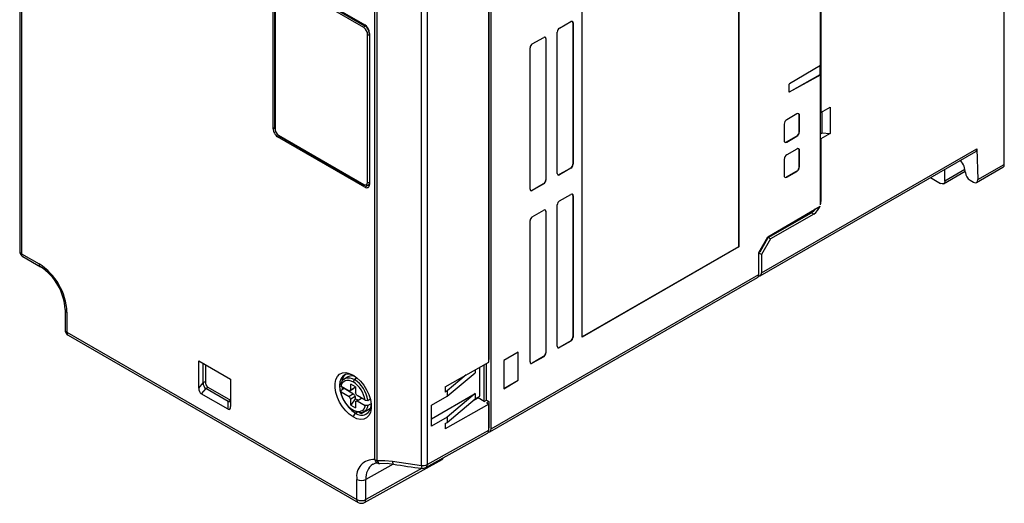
# Model space of a CAD drawing. Header units: millimetres. Extents: x 0 to 838, y 0 to 648.
# Tile 9 of 12: x 598 to 752, y 335 to 410. Entities that reach past the tile are written whole.
import ezdxf

# ---------------------------------------------------------------- set-up
doc = ezdxf.new("R2010")
doc.units = ezdxf.units.MM
doc.header["$LTSCALE"] = 3

msp = doc.modelspace()

# ---------------------------------------------------------------- linework, layer by layer
for p, q in [((723.183, 473.376), (723.183, 395.805)), ((723.111, 403.13), (723.111, 464.988)), ((671.777, 346.45), (671.777, 463.215)), ((751.75, 387.719), (751.75, 450.102)), ((598.335, 446.736), (598.335, 374.188)), ((598.628, 446.328), (598.628, 373.78)), ((710.349, 427.508), (710.349, 374.883)), ((710.385, 427.529), (710.385, 374.862)), ((671.42, 356.863), (671.42, 418.92)), ((671.423, 419.651), (671.423, 357.269)), ((638.509, 417.345), (652.119, 409.487)), ((637.805, 393.255), (637.805, 416.803)), ((638.058, 416.354), (638.058, 393.318)), ((638.117, 416.272), (638.117, 393.236)), ((653.658, 341.672), (653.658, 414.56)), ((654.029, 341.537), (654.029, 414.424)), ((660.921, 340.747), (660.921, 413.32)), ((661.82, 413.474), (661.82, 340.901)), ((685.989, 360.779), (685.989, 413.446)), ((651.976, 409.036), (647.099, 411.852)), ((652.118, 409.281), (647.24, 412.097)), ((652.19, 409.3), (647.313, 412.116)), ((682.454, 408.955), (684.222, 409.976)), ((684.539, 409.792), (684.539, 387.746)), ((684.539, 409.792), (684.575, 409.771)), ((684.575, 409.771), (684.575, 387.725)), ((652.19, 409.3), (652.372, 409.278)), ((652.826, 408.127), (652.826, 384.583)), ((682.1, 386.296), (682.1, 408.343)), ((652.544, 384.907), (652.544, 407.943)), ((678.211, 406.506), (679.979, 407.526)), ((680.297, 407.343), (680.297, 385.296)), ((680.297, 407.343), (680.333, 407.322)), ((680.333, 407.322), (680.333, 385.276)), ((677.858, 383.847), (677.858, 405.894)), ((723.111, 403.13), (718.302, 400.257)), ((723.075, 401.727), (723.075, 403.109)), ((718.266, 399.047), (723.075, 401.727)), ((718.302, 399.027), (723.111, 401.706)), ((723.075, 401.727), (723.111, 401.706)), ((723.111, 381.424), (723.111, 401.706)), ((718.163, 400.013), (718.163, 399.11)), ((718.266, 399.047), (718.302, 399.027)), ((723.111, 395.846), (723.183, 395.805)), ((723.183, 395.805), (724.597, 396.621)), ((723.325, 395.887), (723.325, 392.627)), ((724.597, 396.621), (724.597, 392.539)), ((719.426, 395.584), (717.871, 394.687)), ((719.805, 392.835), (719.805, 395.366)), ((719.805, 395.366), (719.841, 395.345)), ((719.841, 392.814), (719.841, 395.345)), ((638.058, 393.399), (637.805, 393.255)), ((717.456, 393.968), (717.456, 391.437)), ((719.805, 392.835), (719.841, 392.814)), ((638.737, 392.158), (638.512, 392.03)), ((652.119, 384.175), (638.512, 392.03)), ((638.683, 392.257), (651.979, 384.581)), ((638.724, 392.165), (652.02, 384.489)), ((717.835, 391.219), (719.39, 392.117)), ((717.835, 391.219), (717.871, 391.198)), ((717.871, 391.198), (719.426, 392.096)), ((719.39, 392.117), (719.426, 392.096)), ((723.111, 392.504), (723.325, 392.627)), ((723.183, 391.722), (723.111, 391.764)), ((724.597, 392.539), (723.183, 391.722)), ((723.183, 391.722), (723.183, 381.924)), ((723.325, 392.627), (724.597, 392.539)), ((713.713, 370.321), (747.293, 389.707)), ((713.92, 370.779), (747.483, 390.154)), ((719.426, 390.114), (717.871, 389.216)), ((719.805, 387.364), (719.805, 389.895)), ((719.805, 389.895), (719.841, 389.874)), ((719.841, 387.343), (719.841, 389.874)), ((747.483, 390.154), (747.631, 385.341)), ((717.456, 388.498), (717.456, 385.967)), ((684.186, 387.133), (682.418, 386.113)), ((684.222, 387.112), (682.454, 386.092)), ((684.186, 387.133), (684.222, 387.112)), ((684.539, 387.746), (684.575, 387.725)), ((717.835, 385.748), (719.39, 386.646)), ((717.871, 385.727), (719.426, 386.625)), ((719.39, 386.646), (719.426, 386.625)), ((719.805, 387.364), (719.841, 387.343)), ((742.297, 384.69), (745.674, 386.64)), ((742.505, 385.12), (742.505, 386.942)), ((745.627, 386.923), (742.505, 385.12)), ((747.441, 384.893), (751.543, 387.261)), ((747.631, 385.341), (751.75, 387.719)), ((680.297, 385.296), (680.333, 385.276)), ((682.418, 386.113), (682.454, 386.092)), ((717.835, 385.748), (717.871, 385.727)), ((740.268, 385.651), (741.822, 384.754)), ((745.687, 386.463), (745.688, 386.435)), ((746.419, 385.252), (746.949, 384.947)), ((652.581, 384.441), (652.119, 384.175)), ((652.607, 384.442), (652.826, 384.564)), ((679.943, 384.684), (678.175, 383.663)), ((678.175, 383.663), (678.211, 383.643)), ((679.979, 384.663), (678.211, 383.643)), ((679.943, 384.684), (679.979, 384.663)), ((682.454, 382.009), (684.222, 383.03)), ((684.539, 382.846), (684.539, 360.8)), ((684.539, 382.846), (684.575, 382.826)), ((684.575, 382.826), (684.575, 360.779)), ((678.211, 379.56), (679.979, 380.581)), ((682.1, 359.35), (682.1, 381.397)), ((714.91, 376.424), (723.037, 381.197)), ((723.111, 381.965), (723.183, 381.924)), ((677.858, 356.901), (677.858, 378.948)), ((680.297, 380.397), (680.297, 358.351)), ((680.297, 380.397), (680.333, 380.376)), ((680.333, 380.376), (680.333, 358.33)), ((714.975, 376.294), (721.693, 380.172)), ((722.052, 379.964), (715.334, 376.086)), ((722.052, 379.964), (721.693, 380.172)), ((713.496, 373.96), (714.91, 376.424)), ((713.702, 374.089), (714.975, 376.294)), ((715.334, 376.086), (713.92, 373.637)), ((715.334, 376.086), (714.975, 376.294)), ((710.349, 374.883), (685.989, 360.82)), ((710.385, 374.862), (685.989, 360.779)), ((710.349, 374.883), (710.385, 374.862)), ((598.628, 373.78), (601.349, 372.209)), ((598.829, 373.326), (601.556, 371.751)), ((713.496, 370.534), (713.496, 373.96)), ((713.92, 373.637), (713.496, 373.882)), ((713.702, 374.089), (713.504, 373.975)), ((713.92, 373.637), (713.92, 370.779)), ((671.569, 345.992), (713.289, 370.076)), ((671.777, 346.45), (713.496, 370.534)), ((713.404, 370.185), (713.49, 370.235)), ((713.49, 370.434), (713.49, 370.235)), ((605.406, 365.083), (605.406, 361.941)), ((605.699, 364.675), (605.699, 361.533)), ((605.699, 361.533), (650.88, 335.45)), ((605.906, 361.075), (651.087, 334.992)), ((684.539, 360.8), (684.575, 360.779)), ((684.186, 360.187), (682.418, 359.167)), ((682.418, 359.167), (682.454, 359.146)), ((684.222, 360.167), (682.454, 359.146)), ((684.186, 360.187), (684.222, 360.167)), ((676.019, 358.453), (673.756, 357.146)), ((675.983, 354.064), (675.983, 358.432)), ((676.019, 354.043), (676.019, 358.453)), ((679.943, 357.738), (678.175, 356.718)), ((679.979, 357.717), (678.211, 356.697)), ((679.943, 357.738), (679.979, 357.717)), ((680.297, 358.351), (680.333, 358.33)), ((626.239, 352.835), (626.239, 357.063)), ((626.239, 357.063), (631.189, 354.206)), ((626.946, 353.651), (626.946, 356.655)), ((627.293, 356.454), (627.293, 353.851)), ((664.644, 353.019), (671.42, 356.863)), ((670.009, 351.553), (670.009, 356.062)), ((670.713, 350.738), (670.713, 356.462)), ((671.069, 350.941), (671.069, 356.664)), ((671.423, 357.269), (671.42, 357.267)), ((673.756, 357.146), (673.756, 352.737)), ((678.175, 356.718), (678.211, 356.697)), ((649.482, 354.597), (648.993, 354.315)), ((650.916, 354.411), (650.493, 354.167)), ((664.961, 351.565), (669.302, 355.228)), ((667.915, 354.874), (664.961, 352.382)), ((669.302, 355.661), (669.302, 355.228)), ((626.239, 352.835), (626.946, 353.651)), ((627.293, 353.851), (626.946, 353.651)), ((627.314, 352.768), (627.661, 352.969)), ((627.661, 352.969), (631.168, 350.944)), ((631.189, 354.206), (631.189, 349.978)), ((648.401, 353.333), (648.404, 353.086)), ((649.668, 352.356), (648.404, 353.086)), ((650.634, 353.024), (649.927, 353.432)), ((649.927, 352.506), (649.927, 353.432)), ((650.628, 352.91), (649.927, 352.506)), ((650.493, 354.167), (650.281, 353.799)), ((650.628, 353.027), (650.628, 352.91)), ((650.634, 353.024), (650.634, 352.098)), ((664.644, 353.019), (664.644, 352.202)), ((673.756, 352.779), (675.983, 354.064)), ((673.756, 352.737), (676.019, 354.043)), ((675.983, 354.064), (676.019, 354.043)), ((627.314, 352.768), (626.606, 351.952)), ((630.821, 349.519), (626.606, 351.952)), ((630.821, 350.743), (627.314, 352.768)), ((648.401, 352.516), (648.89, 352.798)), ((648.404, 352.269), (648.401, 352.516)), ((648.404, 352.269), (649.668, 351.54)), ((648.89, 352.798), (650.369, 351.944)), ((649.668, 352.356), (650.369, 352.761)), ((650.369, 351.944), (649.668, 351.54)), ((650.628, 351.496), (649.927, 351.092)), ((650.628, 351.496), (650.628, 351.177)), ((652.157, 350.92), (650.893, 351.649)), ((662.504, 348.037), (669.302, 351.962)), ((662.504, 350.172), (664.961, 351.565)), ((664.961, 352.382), (664.644, 352.202)), ((664.961, 352.382), (664.961, 351.565)), ((669.302, 351.962), (664.961, 348.299)), ((669.302, 351.962), (669.302, 351.145)), ((669.302, 351.145), (670.009, 351.553)), ((631.168, 350.944), (630.821, 350.743)), ((630.821, 349.519), (630.821, 350.743)), ((650.628, 351.177), (649.927, 350.166)), ((649.927, 350.166), (649.927, 351.092)), ((649.927, 350.166), (650.634, 349.757)), ((651.059, 350.929), (650.628, 351.177)), ((650.893, 350.833), (650.634, 350.683)), ((650.634, 350.683), (650.634, 349.757)), ((650.893, 350.833), (651.6, 351.241)), ((650.893, 350.833), (652.157, 350.103)), ((651.581, 351.252), (651.581, 351.23)), ((652.157, 350.92), (652.584, 350.918)), ((652.584, 350.101), (652.157, 350.103)), ((652.584, 350.918), (652.951, 351.129)), ((653.086, 350.391), (652.584, 350.101)), ((662.504, 346.905), (662.504, 350.172)), ((671.42, 350.33), (664.644, 346.486)), ((664.961, 347.483), (669.302, 351.145)), ((668.921, 350.823), (669.75, 351.294)), ((670.713, 350.738), (669.75, 351.294)), ((670.713, 350.738), (671.069, 350.941)), ((671.423, 350.737), (671.066, 350.534)), ((671.066, 350.534), (671.42, 350.33)), ((671.069, 350.941), (671.423, 350.737)), ((671.42, 346.251), (671.42, 350.33)), ((671.423, 350.737), (671.423, 346.654)), ((650.28, 349.39), (650.492, 349.268)), ((650.281, 348.328), (650.634, 348.941)), ((650.634, 348.941), (650.882, 349.084)), ((651.581, 348.986), (651.581, 348.88)), ((651.993, 349.119), (653.035, 349.721)), ((653.014, 349.709), (653.014, 349.697)), ((664.961, 348.299), (662.504, 346.905)), ((664.961, 348.299), (664.961, 347.483)), ((664.644, 347.303), (664.961, 347.483)), ((664.644, 347.303), (664.644, 346.486)), ((661.606, 340.439), (671.208, 345.791)), ((661.82, 340.901), (671.42, 346.251)), ((671.423, 346.654), (671.42, 346.652)), ((652.07, 334.982), (664.137, 341.707)), ((656.511, 340.984), (652.288, 338.588)), ((656.446, 341.411), (660.921, 340.747)), ((661.028, 340.317), (652.288, 335.446)), ((650.88, 335.45), (650.88, 338.592)), ((652.288, 335.446), (652.288, 338.588))]:
    msp.add_line(p, q)
at = {"flags": 128}
for points in [[(638.117, 393.236), (638.074, 393.273), (638.058, 393.317), (638.059, 393.318)], [(638.683, 392.257), (638.693, 392.2), (638.724, 392.165), (638.724, 392.165)], [(742.505, 385.12), (742.485, 384.95), (742.437, 384.827), (742.306, 384.696), (742.078, 384.66), (741.822, 384.754)], [(651.979, 384.581), (652.196, 384.506), (652.379, 384.541), (652.501, 384.682), (652.544, 384.907)], [(651.979, 384.581), (651.989, 384.525), (652.02, 384.49), (652.02, 384.489)], [(652.02, 384.489), (652.065, 384.48), (652.119, 384.498)], [(652.826, 384.907), (652.772, 384.625), (652.618, 384.449), (652.389, 384.404), (652.119, 384.498)], [(598.835, 373.323), (598.833, 373.323), (598.681, 373.5), (598.628, 373.78)], [(650.281, 348.328), (649.692, 348.739), (649.13, 349.275), (648.618, 349.912), (648.179, 350.622), (647.831, 351.376), (647.591, 352.138), (647.468, 352.877), (647.468, 353.56), (647.591, 354.157), (647.831, 354.642), (648.179, 354.993), (648.618, 355.197), (649.13, 355.242), (649.692, 355.129), (650.281, 354.861)], [(650.464, 354.748), (650.083, 354.903), (649.56, 354.993), (649.091, 354.924), (648.699, 354.698), (648.404, 354.326), (648.221, 353.827), (648.159, 353.227), (648.221, 352.556), (648.404, 351.846), (648.699, 351.134), (649.091, 350.455), (649.56, 349.844), (650.083, 349.33), (650.634, 348.941)], [(648.401, 353.333), (648.495, 353.694), (648.65, 353.994), (648.862, 354.225), (649.123, 354.378), (649.427, 354.45), (649.764, 354.438), (650.122, 354.343), (650.493, 354.167)], [(650.281, 354.861), (650.869, 354.45), (651.431, 353.914), (651.943, 353.277), (652.382, 352.567), (652.73, 351.814), (652.971, 351.051), (653.093, 350.312), (653.093, 349.629), (652.971, 349.032), (652.73, 348.547), (652.382, 348.196), (651.943, 347.992), (651.431, 347.947), (650.869, 348.06), (650.281, 348.328)], [(648.404, 353.086), (648.493, 353.402), (648.636, 353.663), (648.827, 353.863), (649.062, 353.995), (649.333, 354.056), (649.633, 354.042), (649.952, 353.956), (650.281, 353.799)], [(648.531, 353.013), (648.569, 352.756), (648.593, 352.627)], [(652.157, 350.103), (652.009, 349.661), (651.753, 349.341), (651.404, 349.164), (650.984, 349.139), (650.52, 349.269), (650.041, 349.546), (649.577, 349.952), (649.157, 350.461), (648.808, 351.042), (648.552, 351.658), (648.404, 352.269)], [(631.189, 351.202), (631.149, 350.866), (631.101, 350.76), (631.023, 350.694), (630.946, 350.689), (630.836, 350.734), (630.821, 350.743)], [(652.584, 350.101), (652.491, 349.74), (652.335, 349.44), (652.124, 349.209), (651.862, 349.056), (651.558, 348.984), (651.222, 348.996), (650.863, 349.091), (650.493, 349.267)], [(654.029, 341.537), (655.204, 341.555), (656.446, 341.411)], [(654.447, 341.084), (655.618, 341.095), (656.573, 340.976)], [(656.446, 341.411), (656.45, 341.263), (656.466, 341.142), (656.491, 341.052), (656.526, 340.996), (656.559, 340.979)], [(652.071, 334.986), (652.079, 334.987), (652.233, 335.164), (652.288, 335.446)]]:
    msp.add_lwpolyline(points, dxfattribs=at)
for centre, radius, start, end in [((684.36, 409.806), 0.218, 350.78596, 129.20329), ((684.28, 409.815), 0.26, 354.91648, 48.36109), ((652.283, 409.023), 0.307, 122.60548, 177.39453), ((651.228, 407.953), 1.317, 359.56409, 55.36327), ((652.183, 409.179), 0.121, 86.35317, 122.51993), ((651.351, 408.079), 1.482, 354.69689, 55.48238), ((682.868, 408.308), 0.768, 122.60548, 177.39452), ((652.686, 408.217), 0.308, 242.6283, 297.0782), ((680.117, 407.357), 0.218, 350.78596, 129.20329), ((680.038, 407.366), 0.26, 354.91648, 48.36109), ((678.625, 405.859), 0.768, 122.60548, 177.39452), ((718.249, 399.095), 0.087, 170.5527, 307.70469), ((718.471, 399.999), 0.308, 123.22971, 177.34769), ((718.207, 399.138), 0.108, 260.02766, 303.25081), ((718.356, 393.928), 0.901, 122.58432, 177.4091), ((719.588, 395.386), 0.256, 350.75781, 129.215), ((719.503, 395.393), 0.303, 354.81521, 49.2161), ((639.344, 393.291), 1.227, 182.55735, 237.41858), ((718.905, 392.875), 0.9, 302.59745, 357.40803), ((718.941, 392.855), 0.9, 302.59745, 357.40803), ((717.709, 391.396), 0.256, 170.76274, 309.24622), ((717.66, 391.467), 0.304, 250.78539, 305.19371), ((719.588, 389.915), 0.256, 350.75781, 129.215), ((719.503, 389.922), 0.303, 354.81521, 49.2161), ((718.356, 388.457), 0.901, 122.58432, 177.4091), ((683.772, 387.781), 0.768, 302.60548, 357.39452), ((683.808, 387.76), 0.768, 302.60548, 357.39452), ((718.905, 387.405), 0.9, 302.59745, 357.40803), ((718.941, 387.384), 0.9, 302.59745, 357.40803), ((751.26, 387.664), 0.493, 305.01333, 6.29885), ((679.529, 385.331), 0.768, 302.60548, 357.39452), ((679.565, 385.311), 0.768, 302.60548, 357.39452), ((682.316, 386.261), 0.218, 170.78596, 309.20329), ((682.268, 386.326), 0.26, 251.64102, 305.08017), ((717.709, 385.926), 0.256, 170.76274, 309.24622), ((717.66, 385.996), 0.304, 250.78539, 305.19371), ((747.253, 386.585), 1.572, 185.47198, 237.95184), ((652.395, 384.513), 0.437, 230.79671, 9.21404), ((652.686, 385.181), 0.308, 242.63358, 297.07774), ((678.073, 383.812), 0.218, 170.78596, 309.20329), ((678.026, 383.876), 0.26, 251.64102, 305.08017), ((684.36, 382.861), 0.218, 350.78596, 129.20329), ((684.28, 382.869), 0.26, 354.91648, 48.36109), ((680.117, 380.411), 0.218, 350.78596, 129.20329), ((680.038, 380.42), 0.26, 354.91648, 48.36109), ((682.868, 381.362), 0.768, 122.60548, 177.39452), ((720.542, 382.045), 2.198, 301.56314, 325.29703), ((720.725, 382.035), 2.459, 302.65711, 340.08767), ((721.271, 381.944), 1.912, 344.23462, 359.40194), ((678.625, 378.913), 0.768, 122.60548, 177.39452), ((599.335, 374.188), 1, 180, 239.85444), ((598.826, 374.232), 0.493, 185.04767, 246.27247), ((601.825, 372.149), 0.48, 172.79885, 235.71114), ((596.294, 364.268), 9.413, 2.4764, 57.5236), ((597.02, 364.687), 8.396, 2.7048, 57.29485), ((712.994, 370.485), 0.505, 305.79659, 5.51559), ((713.496, 370.706), 0.43, 269.20209, 9.75611), ((605.885, 365.117), 0.48, 184.24609, 247.21057), ((606.406, 361.941), 1, 180, 240.00269), ((605.897, 361.984), 0.493, 185.04767, 246.27247), ((606.175, 361.472), 0.48, 172.77901, 235.90881), ((683.772, 360.835), 0.768, 302.60548, 357.39452), ((683.808, 360.814), 0.768, 302.60548, 357.39452), ((682.316, 359.315), 0.218, 170.78596, 309.20329), ((682.268, 359.38), 0.26, 251.64102, 305.08017), ((679.529, 358.385), 0.768, 302.60548, 357.39452), ((679.565, 358.365), 0.768, 302.60548, 357.39452), ((678.073, 356.866), 0.218, 170.78596, 309.20329), ((678.026, 356.93), 0.26, 251.64102, 305.08017), ((650.203, 353.678), 1.68, 132.56433, 176.87931), ((650.081, 353.379), 1.358, 63.93491, 116.20073), ((627.83, 353.501), 0.897, 170.36622, 234.82074), ((628.169, 353.698), 0.889, 170.05476, 235.15967), ((647.985, 350.252), 4.225, 9.08848, 57.08523), ((647.945, 350.229), 4.69, 8.44935, 57.09876), ((649.954, 352.16), 0.346, 94.45211, 145.55864), ((651.261, 352.16), 1.709, 201.2895, 218.7105), ((651.961, 352.565), 1.709, 201.2895, 218.7105), ((649.3, 351.029), 1.709, 21.2895, 38.7105), ((650.607, 351.029), 0.346, 274.45211, 325.55864), ((651.591, 350.113), 1.513, 230.78168, 2.3788), ((652.267, 351.233), 2.451, 246.41547, 253.75666), ((671.352, 346.377), 0.431, 270.3642, 9.73606), ((653.444, 339.072), 2.609, 85.31251, 190.60378), ((654.814, 338.865), 2.541, 124.59149, 186.24622), ((653.992, 339.907), 1.207, 78.33738, 121.3666), ((654.267, 342.765), 1.251, 240.85383, 259.03307), ((654.382, 341.811), 0.737, 190.89349, 258.62608), ((654.547, 341.606), 0.523, 187.62561, 260.26879), ((654.365, 342.08), 1, 262.61884, 275.37476), ((670.782, 421.551), 81.818, 259.98879, 263.13281), ((661.51, 340.634), 0.6, 169.16555, 211.59171), ((661.125, 342.256), 1.523, 262.31014, 297.14829), ((661.34, 340.843), 0.483, 303.36202, 6.88767), ((661.119, 341.313), 1, 263.12356, 299.13131), ((651.588, 339.959), 1.539, 242.63358, 297.07778), ((651.371, 335.396), 0.493, 173.73204, 234.95578), ((651.588, 336.817), 1.539, 242.63504, 297.08006), ((651.587, 335.858), 1, 240.00269, 298.99499)]:
    msp.add_arc(centre, radius, start, end)
for centre, major_axis, ratio, start_param, end_param in [((652.119, 408.535), (-0.42, 1.009), 0.5641567, 4.0767858, 5.6475821), ((638.512, 392.847), (-0.5, 0.866), 0.5773815, 0.7854413, 2.3562377), ((746.776, 390.563), (-0.525, 0.851), 0.556894, 3.1253136, 3.910793), ((744.096, 387.382), (-1.182, 1.915), 0.556894, 3.9106259, 4.8815207), ((746.924, 385.749), (-0.525, 0.851), 0.556894, 2.3399967, 3.910793), ((627.239, 353.412), (0.558, 1.496), 0.5548449, 2.1624246, 3.0485174), ((630.189, 351.71), (-0.83, 2.226), 0.2504968, 2.8471276, 3.7332209), ((582.262, 312.328), (286.065, 162.296), 0.0075578, 4.9528559, 4.9580217), ((670.713, 346.659), (-0.5, 0.866), 0.5773376, 3.132866, 3.927034), ((663.642, 342.576), (-0.5, 0.866), 0.5773376, 3.132866, 3.63732)]:
    msp.add_ellipse(centre, major_axis=major_axis, ratio=ratio, start_param=start_param, end_param=end_param)

doc.saveas('drawing.dxf')
